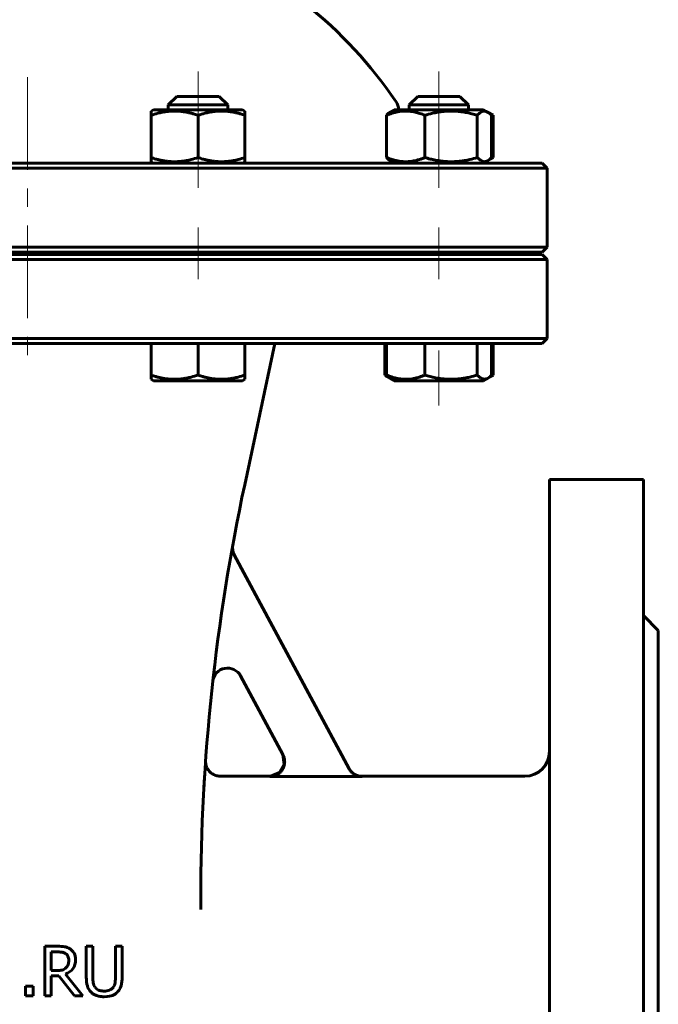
# Model space of a CAD drawing. Header units: millimetres. Extents: x 0 to 594, y 0 to 420.
# Tile 5 of 10: x 203 to 254, y 175 to 254. Entities that reach past the tile are written whole.
import ezdxf

# ---------------------------------------------------------------- set-up
doc = ezdxf.new("R2010")
doc.units = ezdxf.units.MM
doc.linetypes.add('K5LT_AXLED', pattern=[12, 7.5, -1.5, 1.5, -1.5])
doc.linetypes.add('K5LT_BASIC', pattern=[0])
doc.layers.add('Системный слой (1)', color=251, linetype='Continuous', true_color=0x6c6c6c)

# ---------------------------------------------------------------- blocks, each defined once
blk = doc.blocks.new('U1')
at = {"layer": 'Системный слой (1)', "color": 143, "linetype": 'K5LT_BASIC', "lineweight": 60, "true_color": 0x33acca}
for p, q in [((203.399, 242.614), (161.799, 242.614)), ((244.999, 242.614), (203.399, 242.614))]:
    blk.add_line(p, q, dxfattribs=at)
blk = doc.blocks.new('U4')
at = {"layer": 'Системный слой (1)', "color": 143, "linetype": 'K5LT_BASIC', "lineweight": 60, "true_color": 0x33acca}
for p, q in [((224.034, 194.782), (224.156, 194.006)), ((224.156, 194.006), (223.779, 193.324)), ((223.059, 193.017), (222.976, 193.014)), ((223.779, 193.324), (223.059, 193.017))]:
    blk.add_line(p, q, dxfattribs=at)
blk = doc.blocks.new('U5')
at = {"layer": 'Системный слой (1)', "color": 143, "linetype": 'K5LT_BASIC', "lineweight": 60, "true_color": 0x33acca}
for start, end in [(111.51019, 145.85158), (34.14842, 68.48981)]:
    blk.add_arc((203.399, 227.363), 36, start, end, dxfattribs=at)
blk = doc.blocks.new('U7')
at = {"layer": 'Системный слой (1)', "color": 143, "linetype": 'K5LT_BASIC', "lineweight": 60, "true_color": 0x33acca}
for p, q in [((203.399, 235.214), (161.799, 235.214)), ((244.999, 235.214), (203.399, 235.214))]:
    blk.add_line(p, q, dxfattribs=at)
blk = doc.blocks.new('U8')
at = {"layer": 'Системный слой (1)', "color": 143, "linetype": 'K5LT_BASIC', "lineweight": 60, "true_color": 0x33acca}
for p, q in [((222.976, 193.014), (218.991, 193.014)), ((243.599, 193.014), (230.441, 193.014))]:
    blk.add_line(p, q, dxfattribs=at)
blk = doc.blocks.new('U9')
at = {"layer": 'Системный слой (1)', "color": 143, "linetype": 'K5LT_BASIC', "lineweight": 60, "true_color": 0x33acca}
for p, q in [((161.799, 228.014), (203.399, 228.014)), ((203.399, 228.014), (244.999, 228.014))]:
    blk.add_line(p, q, dxfattribs=at)
blk = doc.blocks.new('U11')
at = {"layer": 'Системный слой (1)', "color": 143, "linetype": 'K5LT_BASIC', "lineweight": 60, "true_color": 0x33acca}
for p, q in [((217.793, 194.272), (217.791, 194.251)), ((217.794, 194.287), (217.793, 194.272)), ((217.794, 194.293), (217.794, 194.287))]:
    blk.add_line(p, q, dxfattribs=at)
blk = doc.blocks.new('U13')
at = {"layer": 'Системный слой (1)', "color": 143, "linetype": 'K5LT_BASIC', "lineweight": 60, "true_color": 0x33acca}
for p, q in [((161.799, 235.414), (203.399, 235.414)), ((203.399, 235.414), (244.999, 235.414))]:
    blk.add_line(p, q, dxfattribs=at)
blk = doc.blocks.new('U17')
at = {"layer": 'Системный слой (1)', "color": 143, "linetype": 'K5LT_BASIC', "lineweight": 60, "true_color": 0x33acca}
for p, q in [((240.841, 225.353), (240.944, 225.406)), ((240.944, 225.406), (241.047, 225.463)), ((240.737, 225.305), (240.841, 225.353))]:
    blk.add_line(p, q, dxfattribs=at)
blk = doc.blocks.new('U19')
at = {"layer": 'Системный слой (1)', "color": 143, "linetype": 'K5LT_BASIC', "lineweight": 60, "true_color": 0x33acca}
for p, q in [((240.737, 242.905), (240.841, 242.953)), ((240.841, 242.953), (240.944, 243.006)), ((240.944, 243.006), (241.047, 243.063))]:
    blk.add_line(p, q, dxfattribs=at)
blk = doc.blocks.new('U20')
at = {"layer": 'Системный слой (1)', "color": 143, "linetype": 'K5LT_BASIC', "lineweight": 60, "true_color": 0x33acca}
for p, q in [((234.259, 247.314), (234.962, 247.314)), ((234.962, 247.314), (239.059, 247.314))]:
    blk.add_line(p, q, dxfattribs=at)
blk = doc.blocks.new('U21')
at = {"layer": 'Системный слой (1)', "color": 143, "linetype": 'K5LT_BASIC', "lineweight": 60, "true_color": 0x33acca}
for p, q in [((233.049, 225.014), (239.212, 225.014)), ((239.212, 225.014), (240.269, 225.014))]:
    blk.add_line(p, q, dxfattribs=at)
blk = doc.blocks.new('U23')
at = {"layer": 'Системный слой (1)', "color": 143, "linetype": 'K5LT_BASIC', "lineweight": 60, "true_color": 0x33acca}
for p, q in [((234.959, 248.014), (235.457, 248.014)), ((235.457, 248.014), (238.359, 248.014))]:
    blk.add_line(p, q, dxfattribs=at)
blk = doc.blocks.new('U24')
at = {"layer": 'Системный слой (1)', "color": 143, "linetype": 'K5LT_BASIC', "lineweight": 60, "true_color": 0x33acca}
for p, q in [((240.593, 246.747), (240.269, 246.934)), ((241.047, 246.485), (240.593, 246.747))]:
    blk.add_line(p, q, dxfattribs=at)
blk = doc.blocks.new('U25')
at = {"layer": 'Системный слой (1)', "color": 143, "linetype": 'K5LT_BASIC', "lineweight": 60, "true_color": 0x33acca}
for p, q in [((240.841, 246.595), (240.737, 246.644)), ((240.944, 246.542), (240.841, 246.595)), ((241.047, 246.485), (240.944, 246.542))]:
    blk.add_line(p, q, dxfattribs=at)
blk = doc.blocks.new('U26')
at = {"layer": 'Системный слой (1)', "color": 143, "linetype": 'K5LT_BASIC', "lineweight": 60, "true_color": 0x33acca}
for p, q in [((239.762, 225.463), (240.035, 225.22)), ((240.797, 225.359), (240.898, 225.463)), ((240.035, 225.22), (240.314, 225.124)), ((240.314, 225.124), (240.593, 225.201)), ((240.593, 225.201), (240.696, 225.271)), ((240.696, 225.271), (240.797, 225.359))]:
    blk.add_line(p, q, dxfattribs=at)
blk = doc.blocks.new('U28')
at = {"layer": 'Системный слой (1)', "color": 143, "linetype": 'K5LT_BASIC', "lineweight": 60, "true_color": 0x33acca}
for p, q in [((239.935, 246.655), (239.762, 246.485)), ((240.212, 246.809), (239.935, 246.655)), ((240.492, 246.795), (240.212, 246.809)), ((240.593, 246.747), (240.492, 246.795)), ((240.696, 246.678), (240.593, 246.747)), ((240.797, 246.589), (240.696, 246.678)), ((240.898, 246.485), (240.797, 246.589))]:
    blk.add_line(p, q, dxfattribs=at)
blk = doc.blocks.new('U29')
at = {"layer": 'Системный слой (1)', "color": 143, "linetype": 'K5LT_BASIC', "lineweight": 60, "true_color": 0x33acca}
for p, q in [((232.271, 225.463), (232.374, 225.406)), ((232.374, 225.406), (232.477, 225.353)), ((232.477, 225.353), (232.581, 225.305))]:
    blk.add_line(p, q, dxfattribs=at)
blk = doc.blocks.new('U30')
at = {"layer": 'Системный слой (1)', "color": 143, "linetype": 'K5LT_BASIC', "lineweight": 60, "true_color": 0x33acca}
for p, q in [((239.762, 243.063), (240.035, 242.82)), ((240.696, 242.871), (240.797, 242.959)), ((240.797, 242.959), (240.898, 243.063)), ((240.035, 242.82), (240.314, 242.724)), ((240.314, 242.724), (240.593, 242.801)), ((240.593, 242.801), (240.696, 242.871))]:
    blk.add_line(p, q, dxfattribs=at)
blk = doc.blocks.new('U31')
at = {"layer": 'Системный слой (1)', "color": 143, "linetype": 'K5LT_BASIC', "lineweight": 60, "true_color": 0x33acca}
for p, q in [((240.593, 242.801), (241.047, 243.063)), ((240.269, 242.614), (240.593, 242.801))]:
    blk.add_line(p, q, dxfattribs=at)
blk = doc.blocks.new('U32')
at = {"layer": 'Системный слой (1)', "color": 143, "linetype": 'K5LT_BASIC', "lineweight": 60, "true_color": 0x33acca}
for p, q in [((241.047, 225.463), (240.593, 225.201)), ((240.593, 225.201), (240.269, 225.014))]:
    blk.add_line(p, q, dxfattribs=at)

msp = doc.modelspace()

# ---------------------------------------------------------------- linework, layer by layer
at = {"layer": 'Системный слой (1)', "color": 30, "linetype": 'K5LT_AXLED', "lineweight": 18, "true_color": 0xff8000}
for p, q in [((203.3995, 249.5709), (203.3995, 226.0142)), ((217.1761, 244.4851), (217.1761, 250.0142)), ((236.6592, 244.4851), (236.6592, 250.0142)), ((217.1761, 240.6142), (217.1761, 245.0633)), ((236.6592, 240.6142), (236.6592, 245.0633)), ((217.1761, 233.2142), (217.1761, 237.4142)), ((236.6592, 233.2142), (236.6592, 237.4142)), ((236.6592, 223.0142), (236.6592, 227.4633))]:
    msp.add_line(p, q, dxfattribs=at)
at = {"layer": 'Системный слой (1)', "color": 143, "linetype": 'K5LT_BASIC', "lineweight": 60, "true_color": 0x33acca}
for p, q in [((214.7761, 247.3142), (215.4761, 248.0142)), ((215.4761, 248.0142), (218.8761, 248.0142)), ((219.5761, 247.3142), (218.8761, 248.0142)), ((234.2592, 247.3142), (234.9592, 248.0142)), ((239.0592, 247.3142), (238.3592, 248.0142)), ((213.3761, 246.8245), (213.5661, 246.9342)), ((220.7861, 246.9342), (213.5661, 246.9342)), ((214.7761, 247.3142), (219.5761, 247.3142)), ((214.7761, 246.9342), (214.7761, 247.3142)), ((219.5761, 246.9342), (219.5761, 247.3142)), ((220.9761, 246.8245), (220.7861, 246.9342)), ((232.7251, 246.7471), (233.0492, 246.9342)), ((240.2692, 246.9342), (233.0492, 246.9342)), ((234.2592, 246.9342), (234.2592, 247.3142)), ((239.0592, 246.9342), (239.0592, 247.3142)), ((240.5932, 246.7471), (240.2692, 246.9342)), ((213.3761, 246.4851), (213.3761, 246.8245)), ((213.3761, 243.0633), (213.3761, 246.4851)), ((217.1761, 243.0633), (217.1761, 246.4851)), ((220.9761, 246.8245), (220.9761, 246.4851)), ((220.9761, 243.0633), (220.9761, 246.4851)), ((232.4208, 243.0633), (232.4208, 246.4851)), ((235.5235, 243.0633), (235.5235, 246.4851)), ((239.7618, 243.0633), (239.7618, 246.4851)), ((240.8975, 243.0633), (240.8975, 246.4851)), ((241.047, 243.0633), (241.047, 246.4851)), ((213.3761, 242.7239), (213.3761, 243.0633)), ((220.9761, 243.0633), (220.9761, 242.7239)), ((161.3995, 242.2142), (203.3995, 242.2142)), ((203.3995, 242.2142), (245.3995, 242.2142)), ((213.5661, 242.6142), (213.3761, 242.7239)), ((220.7861, 242.6142), (220.9761, 242.7239)), ((233.0492, 242.6142), (232.7251, 242.8013)), ((240.2692, 242.6142), (240.5932, 242.8013)), ((244.9995, 242.6142), (245.3995, 242.2142)), ((245.3995, 235.8142), (245.3995, 242.2142)), ((203.3995, 235.8142), (161.3995, 235.8142)), ((245.3995, 235.8142), (203.3995, 235.8142)), ((244.9995, 235.4142), (245.3995, 235.8142)), ((214.7761, 235.2142), (214.7761, 235.4142)), ((219.5761, 235.2142), (219.5761, 235.4142)), ((233.3995, 235.2142), (233.3995, 235.4142)), ((234.2592, 235.2142), (234.2592, 235.4142)), ((239.0592, 235.2142), (239.0592, 235.4142)), ((244.9995, 235.2142), (245.3995, 234.8142)), ((161.3995, 234.8142), (203.3995, 234.8142)), ((203.3995, 234.8142), (245.3995, 234.8142)), ((245.3995, 228.4142), (245.3995, 234.8142)), ((203.3995, 228.4142), (161.3995, 228.4142)), ((245.3995, 228.4142), (203.3995, 228.4142)), ((213.3761, 228.0142), (213.3761, 225.4633)), ((217.1761, 228.0142), (217.1761, 225.4633)), ((220.9511, 216.5884), (223.3995, 228.0142)), ((220.9761, 228.0142), (220.9761, 225.4633)), ((232.2713, 228.0142), (232.2713, 225.4633)), ((232.4208, 228.0142), (232.4208, 225.4633)), ((235.5235, 228.0142), (235.5235, 225.4633)), ((239.7618, 228.0142), (239.7618, 225.4633)), ((240.8975, 228.0142), (240.8975, 225.4633)), ((241.047, 228.0142), (241.047, 225.4633)), ((244.9995, 228.0142), (245.3995, 228.4142)), ((213.3761, 225.1239), (213.3761, 225.4633)), ((220.9761, 225.4633), (220.9761, 225.1239)), ((232.2713, 225.4633), (233.0492, 225.0142)), ((213.3761, 225.1239), (213.5661, 225.0142)), ((213.5661, 225.0142), (220.7861, 225.0142)), ((220.9761, 225.1239), (220.7861, 225.0142)), ((232.7251, 225.2013), (233.0492, 225.0142)), ((240.5932, 225.2013), (240.2692, 225.0142)), ((245.5995, 217.0142), (245.5995, 119.0142)), ((253.1995, 217.0142), (245.5995, 217.0142)), ((253.1995, 217.0142), (253.1995, 119.0142)), ((229.3941, 193.6275), (220.1076, 210.9245)), ((254.3995, 204.8142), (253.1995, 206.0142)), ((254.3995, 204.8142), (254.3995, 131.2142)), ((220.6241, 201.1325), (224.0439, 194.7627)), ((217.7779, 194.06), (217.7942, 194.2963)), ((230.4524, 192.9942), (222.9877, 192.9942)), ((217.3995, 182.2423), (217.3995, 183.0637)), ((205.8065, 179.266), (204.7757, 179.266)), ((204.7757, 179.266), (204.7757, 175.266)), ((208.1404, 179.266), (208.1404, 176.77)), ((208.672, 179.266), (208.1404, 179.266)), ((208.672, 176.77), (208.672, 179.266)), ((210.5034, 179.266), (210.5034, 176.757)), ((211.035, 179.266), (210.5034, 179.266)), ((211.035, 176.77), (211.035, 179.266)), ((205.3073, 178.8057), (205.8357, 178.8057)), ((205.3073, 177.3016), (205.3073, 178.8057)), ((205.7741, 177.3016), (205.3073, 177.3016)), ((205.3073, 175.266), (205.3073, 176.8575)), ((205.3073, 176.8575), (205.9167, 176.8575)), ((205.9167, 176.8575), (207.1809, 175.266)), ((207.8713, 175.266), (206.4483, 177.0066)), ((203.8551, 176.031), (203.2133, 176.031)), ((203.2133, 176.031), (203.2133, 175.266)), ((203.8551, 175.266), (203.8551, 176.031)), ((203.2133, 175.266), (203.8551, 175.266)), ((204.7757, 175.266), (205.3073, 175.266)), ((207.1809, 175.266), (207.8713, 175.266))]:
    msp.add_line(p, q, dxfattribs=at)
for centre, radius, start, end in [((232.1995, 246.8973), 1.2, 1.761232, 34.148424), ((377.3995, 183.0637), 160, 167.905243, 180), ((221.1648, 211.4921), 1.2, 169.687307, 208.230722), ((219.5668, 200.5649), 1.2, 28.230722, 173.672652), ((243.5995, 195.0142), 2, 270, 0), ((377.3995, 183.0637), 160, 175.974302, 175.990844)]:
    msp.add_arc(centre, radius, start, end, dxfattribs=at)
for points, knots in [([(217.1761, 246.4851), (217.0464, 246.5283), (216.8304, 246.5948), (216.5087, 246.6779), (216.2224, 246.7383), (215.983, 246.7758), (215.7693, 246.801), (215.5527, 246.8191), (215.286, 246.8271), (215.0644, 246.8212), (214.8392, 246.8067), (214.6028, 246.7819), (214.2735, 246.7284), (213.8632, 246.6367), (213.5559, 246.545), (213.3761, 246.4851)], [0, 0, 0, 0, 1.6798163, 2.7806875, 4.1006214, 5.2997801, 5.7851614, 6.7739619, 7.9998191, 9.1020666, 9.5304507, 10.8065916, 12.0551669, 13.6676441, 16, 16, 16, 16]), ([(220.9761, 246.4851), (220.8464, 246.5283), (220.6304, 246.5948), (220.3087, 246.6779), (220.0224, 246.7383), (219.783, 246.7758), (219.5693, 246.801), (219.3527, 246.8191), (219.086, 246.8271), (218.8644, 246.8212), (218.6392, 246.8067), (218.4028, 246.7819), (218.0735, 246.7284), (217.6632, 246.6367), (217.3559, 246.545), (217.1761, 246.4851)], [0, 0, 0, 0, 1.6798163, 2.7806875, 4.1006214, 5.2997801, 5.7851614, 6.7739619, 7.9998191, 9.1020666, 9.5304507, 10.8065916, 12.0551669, 13.6676441, 16, 16, 16, 16]), ([(235.5235, 246.4851), (235.3869, 246.5409), (235.1871, 246.6144), (234.9237, 246.6925), (234.7212, 246.7428), (234.5124, 246.7829), (234.3053, 246.8095), (234.1141, 246.8231), (233.9337, 246.8259), (233.7572, 246.8189), (233.56, 246.801), (233.3369, 246.7669), (233.0201, 246.6963), (232.7138, 246.6), (232.4937, 246.5148), (232.4208, 246.4851)], [0, 0, 0, 0, 2.1674021, 3.1432642, 4.1006214, 5.2997801, 6.3542075, 7.2675193, 8.2148581, 9.1020666, 9.9581603, 11.2257967, 12.5211169, 14.8426704, 16, 16, 16, 16]), ([(232.4208, 246.4851), (232.4528, 246.5207), (232.5074, 246.5779), (232.6087, 246.6698), (232.6783, 246.72), (232.7251, 246.7471)], [0, 0, 0, 0, 1.9182818, 3.2676611, 6, 6, 6, 6]), ([(239.7618, 246.4851), (239.6172, 246.5283), (239.4036, 246.5873), (239.0452, 246.672), (238.7262, 246.7343), (238.4312, 246.7758), (238.1927, 246.801), (237.9512, 246.8191), (237.6538, 246.8271), (237.4066, 246.8212), (237.1554, 246.8067), (236.8917, 246.7819), (236.5244, 246.7284), (236.0668, 246.6367), (235.724, 246.545), (235.5235, 246.4851)], [0, 0, 0, 0, 1.6798163, 2.4642543, 4.1006214, 5.2997801, 5.7851614, 6.7739619, 7.9998191, 9.1020666, 9.5304507, 10.8065916, 12.0551669, 13.6676441, 16, 16, 16, 16]), ([(213.3761, 243.0633), (213.5058, 243.02), (213.7218, 242.9535), (214.0435, 242.8704), (214.3298, 242.8101), (214.5692, 242.7725), (214.7829, 242.7473), (214.9995, 242.7292), (215.2662, 242.7212), (215.4878, 242.7272), (215.713, 242.7416), (215.9494, 242.7664), (216.2787, 242.82), (216.689, 242.9117), (216.9963, 243.0033), (217.1761, 243.0633)], [0, 0, 0, 0, 1.6798163, 2.7806875, 4.1006214, 5.2997801, 5.7851614, 6.7739619, 7.9998191, 9.1020666, 9.5304507, 10.8065916, 12.0551669, 13.6676441, 16, 16, 16, 16]), ([(217.1761, 243.0633), (217.3058, 243.02), (217.5218, 242.9535), (217.8435, 242.8704), (218.1298, 242.8101), (218.3692, 242.7725), (218.5829, 242.7473), (218.7995, 242.7292), (219.0662, 242.7212), (219.2878, 242.7272), (219.513, 242.7416), (219.7494, 242.7664), (220.0787, 242.82), (220.489, 242.9117), (220.7963, 243.0033), (220.9761, 243.0633)], [0, 0, 0, 0, 1.6798163, 2.7806875, 4.1006214, 5.2997801, 5.7851614, 6.7739619, 7.9998191, 9.1020666, 9.5304507, 10.8065916, 12.0551669, 13.6676441, 16, 16, 16, 16]), ([(232.4208, 243.0633), (232.5414, 243.0141), (232.7179, 242.9482), (232.9808, 242.8666), (233.1995, 242.8101), (233.427, 242.7664), (233.634, 242.7393), (233.8251, 242.7253), (234.0106, 242.7224), (234.1871, 242.7294), (234.3843, 242.7474), (234.6037, 242.7809), (234.9205, 242.851), (235.2269, 242.947), (235.4507, 243.0335), (235.5235, 243.0633)], [0, 0, 0, 0, 1.9124487, 2.7806875, 4.1006214, 5.2997801, 6.277542, 7.2675193, 8.2148581, 9.1020666, 9.9581603, 11.2257967, 12.4638365, 14.8426704, 16, 16, 16, 16]), ([(232.7251, 242.8013), (232.6923, 242.8202), (232.6373, 242.8575), (232.5357, 242.9421), (232.4671, 243.0117), (232.4208, 243.0633)], [0, 0, 0, 0, 1.9125033, 3.2203026, 6, 6, 6, 6]), ([(235.5235, 243.0633), (235.6681, 243.02), (235.8817, 242.9611), (236.2401, 242.8763), (236.5591, 242.814), (236.8542, 242.7725), (237.0926, 242.7473), (237.3342, 242.7292), (237.6316, 242.7212), (237.8788, 242.7272), (238.13, 242.7416), (238.3936, 242.7664), (238.761, 242.82), (239.2185, 242.9117), (239.5613, 243.0033), (239.7618, 243.0633)], [0, 0, 0, 0, 1.6798163, 2.4642543, 4.1006214, 5.2997801, 5.7851614, 6.7739619, 7.9998191, 9.1020666, 9.5304507, 10.8065916, 12.0551669, 13.6676441, 16, 16, 16, 16]), ([(213.3761, 225.4633), (213.5058, 225.42), (213.7218, 225.3535), (214.0435, 225.2704), (214.3298, 225.2101), (214.5692, 225.1725), (214.7829, 225.1473), (214.9995, 225.1292), (215.2662, 225.1212), (215.4878, 225.1272), (215.713, 225.1416), (215.9494, 225.1664), (216.2787, 225.22), (216.689, 225.3117), (216.9963, 225.4033), (217.1761, 225.4633)], [0, 0, 0, 0, 1.6798163, 2.7806875, 4.1006214, 5.2997801, 5.7851614, 6.7739619, 7.9998191, 9.1020666, 9.5304507, 10.8065916, 12.0551669, 13.6676441, 16, 16, 16, 16]), ([(217.1761, 225.4633), (217.3058, 225.42), (217.5218, 225.3535), (217.8435, 225.2704), (218.1298, 225.2101), (218.3692, 225.1725), (218.5829, 225.1473), (218.7995, 225.1292), (219.0662, 225.1212), (219.2878, 225.1272), (219.513, 225.1416), (219.7494, 225.1664), (220.0787, 225.22), (220.489, 225.3117), (220.7963, 225.4033), (220.9761, 225.4633)], [0, 0, 0, 0, 1.6798163, 2.7806875, 4.1006214, 5.2997801, 5.7851614, 6.7739619, 7.9998191, 9.1020666, 9.5304507, 10.8065916, 12.0551669, 13.6676441, 16, 16, 16, 16]), ([(232.7251, 225.2013), (232.6923, 225.2202), (232.6373, 225.2575), (232.5357, 225.3421), (232.4671, 225.4117), (232.4208, 225.4633)], [0, 0, 0, 0, 1.9125033, 3.2203026, 6, 6, 6, 6]), ([(232.4208, 225.4633), (232.5574, 225.4075), (232.7572, 225.3339), (233.0206, 225.2559), (233.2231, 225.2055), (233.432, 225.1654), (233.639, 225.1388), (233.8302, 225.1252), (234.0106, 225.1224), (234.1871, 225.1294), (234.3843, 225.1474), (234.6074, 225.1814), (234.9242, 225.252), (235.2305, 225.3484), (235.4507, 225.4335), (235.5235, 225.4633)], [0, 0, 0, 0, 2.1674021, 3.1432642, 4.1006214, 5.2997801, 6.3542075, 7.2675193, 8.2148581, 9.1020666, 9.9581603, 11.2257967, 12.5211169, 14.8426704, 16, 16, 16, 16]), ([(235.5235, 225.4633), (235.6681, 225.42), (235.8817, 225.3611), (236.2401, 225.2763), (236.5591, 225.214), (236.8542, 225.1725), (237.0926, 225.1473), (237.3342, 225.1292), (237.6316, 225.1212), (237.8788, 225.1272), (238.13, 225.1416), (238.3936, 225.1664), (238.761, 225.22), (239.2185, 225.3117), (239.5613, 225.4033), (239.7618, 225.4633)], [0, 0, 0, 0, 1.6798163, 2.4642543, 4.1006214, 5.2997801, 5.7851614, 6.7739619, 7.9998191, 9.1020666, 9.5304507, 10.8065916, 12.0551669, 13.6676441, 16, 16, 16, 16]), ([(222.9877, 192.9942), (223.0278, 192.9942), (223.0679, 192.9962), (223.1478, 193.0044), (223.1877, 193.0106), (223.2667, 193.0268), (223.3058, 193.0369), (223.3774, 193.0593), (223.41, 193.0711), (223.4797, 193.0997), (223.5164, 193.1169), (223.5869, 193.1545), (223.6207, 193.1748), (223.6871, 193.2193), (223.7196, 193.2436), (223.7777, 193.2918), (223.8036, 193.3153), (223.8576, 193.3686), (223.885, 193.3986), (223.9368, 193.4611), (223.9611, 193.4936), (224.0059, 193.5603), (224.0264, 193.5944), (224.0616, 193.6601), (224.0766, 193.6915), (224.0921, 193.7278), (224.0938, 193.7321), (224.1107, 193.7733), (224.1239, 193.8108), (224.1465, 193.8876), (224.1559, 193.9268), (224.1708, 194.0065), (224.1763, 194.0469), (224.1824, 194.1175), (224.1839, 194.1477), (224.1848, 194.2187), (224.1833, 194.2595), (224.1763, 194.3405), (224.1709, 194.3807), (224.1598, 194.4403), (224.1557, 194.4598), (224.1416, 194.5189), (224.1303, 194.5579), (224.1039, 194.6337), (224.0889, 194.6705), (224.0633, 194.7255), (224.0539, 194.7442), (224.0439, 194.7627)], [0, 0, 0, 0, 0.03011576, 0.03011576, 0.06057412, 0.06057412, 0.09103544, 0.09103544, 0.11714238, 0.11714238, 0.14766915, 0.14766915, 0.17741306, 0.17741306, 0.20794726, 0.20794726, 0.23422115, 0.23422115, 0.2646985, 0.2646985, 0.29523411, 0.29523411, 0.32517731, 0.32517731, 0.35134075, 0.35134075, 0.35482422, 0.35482422, 0.38477058, 0.38477058, 0.41520944, 0.41520944, 0.445909, 0.445909, 0.46857849, 0.46857849, 0.49920807, 0.49920807, 0.52968763, 0.52968763, 0.54470674, 0.54470674, 0.57523191, 0.57523191, 0.60511084, 0.60511084, 0.62084254, 0.62084254, 0.62084254, 0.62084254]), ([(217.7939, 194.2927), (217.7939, 194.2927), (217.7939, 194.2927), (217.7939, 194.2926), (217.7939, 194.2927), (217.7939, 194.292), (217.7939, 194.2918), (217.7938, 194.2913), (217.7938, 194.291), (217.7938, 194.2903), (217.7938, 194.2902), (217.7938, 194.2899), (217.7937, 194.2898), (217.7937, 194.2892), (217.7937, 194.2886), (217.7936, 194.2871), (217.7935, 194.2866), (217.7935, 194.2853), (217.7934, 194.2847), (217.7934, 194.2838), (217.7934, 194.2835), (217.7933, 194.2828), (217.7933, 194.2823), (217.7932, 194.281), (217.7932, 194.28), (217.7931, 194.2779), (217.793, 194.2769), (217.7929, 194.2747), (217.7928, 194.2735), (217.7927, 194.2705), (217.7926, 194.2688), (217.7924, 194.2651), (217.7924, 194.2631), (217.7922, 194.2594), (217.7922, 194.2577), (217.792, 194.2528), (217.7919, 194.2493), (217.7917, 194.242), (217.7916, 194.2383), (217.7915, 194.2271), (217.7914, 194.2195), (217.7915, 194.2021), (217.7916, 194.1923), (217.7925, 194.1627), (217.7936, 194.143), (217.7982, 194.0841), (217.8032, 194.0449), (217.8196, 193.9528), (217.8326, 193.9001), (217.8654, 193.7969), (217.8853, 193.7464), (217.9311, 193.6495), (217.957, 193.603), (218.0138, 193.5158), (218.0446, 193.4749), (218.1106, 193.3983), (218.1457, 193.3625), (218.2232, 193.2928), (218.266, 193.2593), (218.3567, 193.1972), (218.4048, 193.1689), (218.5047, 193.1187), (218.5565, 193.0969), (218.6619, 193.0607), (218.7155, 193.0463), (218.8223, 193.0254), (218.8756, 193.0187), (218.9498, 193.0146), (218.9705, 193.014), (218.9913, 193.014)], [0, 0, 0, 0, 0.0444469, 0.0444469, 0.6684052, 0.6684052, 1.0025833, 1.0025833, 1.2699649, 1.2699649, 1.3368103, 1.3368103, 1.4036558, 1.4036558, 1.6016959, 1.6016959, 1.7208836, 1.7208836, 1.799736, 1.799736, 1.8310996, 1.8310996, 1.8727271, 1.8727271, 1.9457183, 1.9457183, 1.9994976, 1.9994976, 2.053277, 2.053277, 2.1161083, 2.1161083, 2.1789397, 2.1789397, 2.2285934, 2.2285934, 2.327901, 2.327901, 2.4331575, 2.4331575, 2.6436703, 2.6436703, 2.9166929, 2.9166929, 3.462738, 3.462738, 4.5548283, 4.5548283, 6.0525711, 6.0525711, 7.5512063, 7.5512063, 9.019589, 9.019589, 10.4325632, 10.4325632, 11.8166816, 11.8166816, 13.3177031, 13.3177031, 14.8585751, 14.8585751, 16.4112546, 16.4112546, 17.942247, 17.942247, 19.4242507, 19.4242507, 20, 20, 20, 20]), ([(230.4411, 193.0142), (230.1947, 193.0142), (229.7645, 193.1515), (229.4713, 193.4837), (229.3839, 193.6465)], [0, 0, 0, 0, 0.5714272, 1, 1, 1, 1]), ([(229.3941, 193.6275), (229.4132, 193.5919), (229.434, 193.5575), (229.4792, 193.4906), (229.5036, 193.4581), (229.5552, 193.3961), (229.5825, 193.3665), (229.6362, 193.3137), (229.6623, 193.2902), (229.7118, 193.2494), (229.7348, 193.2318), (229.7913, 193.1918), (229.8254, 193.1703), (229.8957, 193.1306), (229.9321, 193.1125), (229.9949, 193.085), (230.0209, 193.0746), (230.0856, 193.0515), (230.1245, 193.0397), (230.2032, 193.0201), (230.243, 193.0122), (230.3224, 193.0007), (230.362, 192.997), (230.4187, 192.9945), (230.4355, 192.9942), (230.4524, 192.9942)], [0, 0, 0, 0, 0.03024132, 0.03024132, 0.06074761, 0.06074761, 0.09103076, 0.09103076, 0.1174104, 0.1174104, 0.13918277, 0.13918277, 0.16947873, 0.16947873, 0.20002376, 0.20002376, 0.221045, 0.221045, 0.25157265, 0.25157265, 0.28206448, 0.28206448, 0.31199624, 0.31199624, 0.32465086, 0.32465086, 0.32465086, 0.32465086]), ([(217.6417, 191.8625), (217.647, 191.9588), (217.6523, 192.0523), (217.6626, 192.2339), (217.6677, 192.322), (217.6776, 192.4925), (217.6825, 192.575), (217.6896, 192.6944), (217.692, 192.7334), (217.6966, 192.8103), (217.6989, 192.8482), (217.7058, 192.9595), (217.7118, 193.0567), (217.7161, 193.1252)], [0, 0, 0, 0, 4.2327424, 4.2327424, 8.4654849, 8.4654849, 12.6982273, 12.6982273, 14.8057274, 14.8057274, 16.9309698, 16.9309698, 21.1637122, 21.1637122, 21.1637122, 21.1637122]), ([(206.8243, 179.0553), (206.6839, 179.146), (206.5364, 179.2038), (206.2274, 179.2535), (206.0356, 179.266), (205.8065, 179.266)], [-0.26418863, -0.26418863, -0.26418863, -0.26418863, -0.13209432, -0.13209432, 0, 0, 0, 0]), ([(205.8357, 178.8057), (205.9826, 178.8057), (206.1063, 178.7954), (206.3073, 178.7543), (206.3954, 178.7192), (206.471, 178.6695)], [-0.17270588, -0.17270588, -0.17270588, -0.17270588, -0.08635294, -0.08635294, 0, 0, 0, 0]), ([(206.471, 178.6695), (206.5574, 178.6112), (206.6212, 178.5372), (206.7033, 178.3578), (206.7238, 178.2546), (206.7238, 178.1379)], [-0.13391048, -0.13391048, -0.13391048, -0.13391048, -0.06695524, -0.06695524, 0, 0, 0, 0]), ([(207.2781, 178.1801), (207.2781, 178.3897), (207.2376, 178.5653), (207.0755, 178.8483), (206.9648, 178.9645), (206.8243, 179.0553)], [-0.31719631, -0.31719631, -0.31719631, -0.31719631, -0.15859816, -0.15859816, 0, 0, 0, 0]), ([(206.4483, 177.0066), (206.7033, 177.1017), (206.9054, 177.2481), (207.2036, 177.6436), (207.2781, 177.8883), (207.2781, 178.1801)], [-0.24280359, -0.24280359, -0.24280359, -0.24280359, -0.1214018, -0.1214018, 0, 0, 0, 0]), ([(206.7238, 178.1379), (206.7238, 177.9996), (206.7055, 177.8786), (206.632, 177.6711), (206.5747, 177.5825), (206.4969, 177.5091)], [-0.15370101, -0.15370101, -0.15370101, -0.15370101, -0.07685051, -0.07685051, 0, 0, 0, 0]), ([(206.4969, 177.5091), (206.4127, 177.4248), (206.3095, 177.3691), (206.0653, 177.3151), (205.9275, 177.3016), (205.7741, 177.3016)], [-0.13871882, -0.13871882, -0.13871882, -0.13871882, -0.06935941, -0.06935941, 0, 0, 0, 0]), ([(208.1404, 176.77), (208.1404, 176.4848), (208.169, 176.2449), (208.2835, 175.8559), (208.3824, 175.6895), (208.5229, 175.5512)], [-0.21162953, -0.21162953, -0.21162953, -0.21162953, -0.10581477, -0.10581477, 0, 0, 0, 0]), ([(208.8438, 175.9629), (208.7768, 176.0644), (208.7314, 176.1779), (208.6839, 176.4286), (208.672, 176.5842), (208.672, 176.77)], [-0.56351776, -0.56351776, -0.56351776, -0.56351776, -0.28175888, -0.28175888, 0, 0, 0, 0]), ([(210.5034, 176.757), (210.5034, 176.5012), (210.4797, 176.3608), (210.4422, 176.1739), (210.3981, 176.0637), (210.3316, 175.9629)], [-0.14294446, -0.14294446, -0.14294446, -0.14294446, -0.09073853, -0.09073853, 0, 0, 0, 0]), ([(210.6525, 175.5512), (210.7233, 175.6188), (210.784, 175.6946), (210.9035, 175.8959), (210.936, 176.0014), (211.015, 176.2808), (211.035, 176.5341), (211.035, 176.77)], [-0.24688338, -0.24688338, -0.24688338, -0.24688338, -0.21758188, -0.21758188, -0.17693086, -0.17693086, 0, 0, 0, 0]), ([(208.5229, 175.5512), (208.5847, 175.4894), (208.6528, 175.4356), (208.8037, 175.3421), (208.8852, 175.304), (209.065, 175.2407), (209.2035, 175.2037), (209.3995, 175.1886)], [-0.52943991, -0.52943991, -0.52943991, -0.52943991, -0.37889775, -0.37889775, -0.22361387, -0.22361387, -0.05049345, -0.05049345, -0.05049345, -0.05049345]), ([(209.3995, 175.6469), (209.3009, 175.6598), (209.2129, 175.6835), (209.0123, 175.7733), (208.9151, 175.8548), (208.8438, 175.9629)], [-0.19468266, -0.19468266, -0.19468266, -0.19468266, -0.11958997, -0.11958997, 0, 0, 0, 0]), ([(209.5861, 175.6355), (209.5306, 175.6355), (209.4748, 175.6382), (209.4129, 175.6452), (209.4062, 175.6461), (209.3995, 175.6469)], [-0.046658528, -0.046658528, -0.046658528, -0.046658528, -0.005066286, -0.005066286, 0, 0, 0, 0]), ([(210.3316, 175.9629), (210.2952, 175.9077), (210.2512, 175.8595), (210.1334, 175.765), (210.0673, 175.7335), (209.8844, 175.6577), (209.7357, 175.6355), (209.5861, 175.6355)], [-0.17725151, -0.17725151, -0.17725151, -0.17725151, -0.14883726, -0.14883726, -0.11224846, -0.11224846, 0, 0, 0, 0]), ([(209.5861, 175.1817), (209.9396, 175.1817), (210.143, 175.2456), (210.4014, 175.3485), (210.5358, 175.4364), (210.6525, 175.5512)], [-0.20959663, -0.20959663, -0.20959663, -0.20959663, -0.12349319, -0.12349319, 0, 0, 0, 0])]:
    msp.add_open_spline(points, degree=3, knots=knots, dxfattribs=at)
msp.add_open_spline([(209.3995, 175.1886), (209.4615, 175.1838), (209.5239, 175.1817), (209.5861, 175.1817)], degree=3, dxfattribs=at)

# ---------------------------------------------------------------- block references
at = {"layer": 'Системный слой (1)'}
for name in ['U5', 'U23', 'U20', 'U24', 'U28', 'U25', 'U30', 'U31', 'U19', 'U1', 'U13', 'U7', 'U9', 'U29', 'U26', 'U32', 'U17', 'U21', 'U4', 'U11', 'U8']:
    msp.add_blockref(name, (0, 0), dxfattribs=at)

doc.saveas('drawing.dxf')
